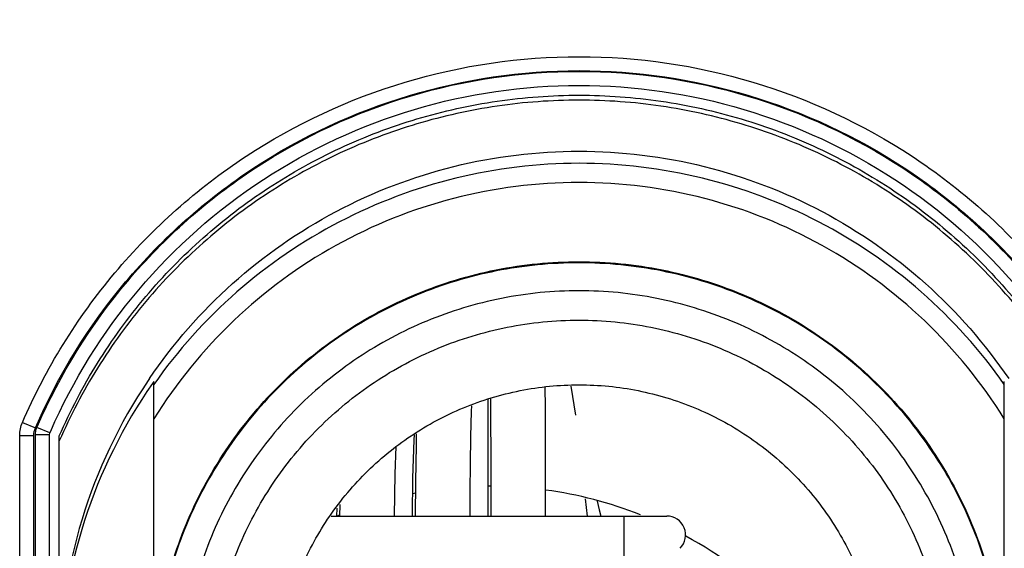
# Model space of a CAD drawing. Header units: inches. Extents: x 0 to 22, y 0 to 17.
# Tile 7 of 51: x 3.371 to 3.781, y 5.605 to 5.825. Entities that reach past the tile are written whole.
import ezdxf

# ---------------------------------------------------------------- set-up
doc = ezdxf.new("R2010")
doc.units = ezdxf.units.IN
doc.header["$LTSCALE"] = 1.21
doc.header["$MEASUREMENT"] = 0
doc.layers.get('0').update_dxf_attribs({"linetype": 'CONTINUOUS'})
doc.layers.add('06___PRT_ALL_SURFS', color=7, linetype='CONTINUOUS')
doc.layers.add('DIMENSIONS', color=7, linetype='CONTINUOUS')
doc.styles.get("Standard").update_dxf_attribs({"font": 'txt', "width": 0.8})
doc.dimstyles.new('DIMSTYLE_2', dxfattribs={"dimtxt": 0.125, "dimasz": 0.18, "dimexe": 0.125, "dimexo": 0.0625, "dimgap": 0.0625, "dimtad": 0, "dimtih": 1, "dimtoh": 1, "dimdsep": 46, "dimtxsty": 'STANDARD', "dimblk": '_FILLED', "dimblk1": '_FILLED', "dimblk2": '_FILLED', "dimcen": 0.09, "dimazin": 2, "dimtfac": 1, "dimtofl": 0, "dimtmove": 0, "dimatfit": 3, "dimldrblk": '_FILLED', "dimfxl": 1, "dimtolj": 1, "dimarcsym": 0})

# ---------------------------------------------------------------- blocks, each defined once
blk = doc.blocks.new('_FILLED')
at = {"color": 0, "linetype": 'BYBLOCK'}
blk.add_solid([(0, 0), (-1, 0.1736111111), (-1, -0.1736111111)], dxfattribs=at)
blk = doc.blocks.new('*D8')
at = {"layer": 'DIMENSIONS', "color": 2, "linetype": 'CONTINUOUS'}
for p, q in [((5.2574518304, 6.0887476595), (5.2574518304, 6.4487476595)), ((4.314662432, 6.0887476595), (5.3824518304, 6.0887476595)), ((3.6664085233, 5.5474157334), (5.3824518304, 5.5474157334)), ((5.2574518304, 5.5474157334), (5.2574518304, 5.1874157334))]:
    blk.add_line(p, q, dxfattribs=at)
at = {"layer": 'DIMENSIONS', "color": 2, "linetype": 'CONTINUOUS', "xscale": 0.18, "yscale": 0.18, "zscale": 0.18}
for p, rotation in [((5.2574518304, 6.0887476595), 270), ((5.2574518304, 5.5474157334), 90)]:
    blk.add_blockref('_FILLED', p, dxfattribs=dict(at, rotation=rotation))
at = {"layer": 'DIMENSIONS', "color": 2, "linetype": 'CONTINUOUS', "insert": (5.2574518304, 5.8805816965), "char_height": 0.125, "width": 1.225, "attachment_point": 2, "line_spacing_factor": 0.9}
blk.add_mtext('13.75{\\ftxt.shx;\\W1.000000;\\H0.125000; }[.541]', dxfattribs=at)

msp = doc.modelspace()

# ---------------------------------------------------------------- linework, layer by layer
at = {"color": 7, "linetype": 'CONTINUOUS'}
for p, q in [((3.426743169, 5.5474833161), (3.426743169, 5.6747545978)), ((3.7810738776, 5.5474833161), (3.7810738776, 5.6747545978)), ((3.6025936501, 5.660727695), (3.6006113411, 5.6728456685)), ((3.5660410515, 5.6488172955), (3.5660263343, 5.6672564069)), ((3.3719959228, 5.657728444), (3.3774130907, 5.6554575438)), ((3.3774130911, 5.6554575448), (3.3780300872, 5.6556413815)), ((3.3780300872, 5.6556413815), (3.378283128, 5.6562226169)), ((3.3834459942, 5.6533675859), (3.3780300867, 5.6556413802)), ((3.3832834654, 5.6525845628), (3.3834459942, 5.6533675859)), ((3.3708611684, 5.6522540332), (3.3767646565, 5.6523293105)), ((3.3708611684, 5.4623199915), (3.3708611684, 5.6522540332)), ((3.3767646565, 5.4623952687), (3.3767646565, 5.6523293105)), ((3.378130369, 5.6525450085), (3.3773799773, 5.6525092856)), ((3.3773799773, 5.4628304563), (3.3773799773, 5.6525092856)), ((3.3832834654, 5.6525845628), (3.378130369, 5.6525450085)), ((3.3832834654, 5.4629057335), (3.3832834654, 5.6525845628)), ((3.3873730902, 5.5541311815), (3.3873730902, 5.6521431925)), ((3.5660486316, 5.6312830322), (3.5660410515, 5.6488172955)), ((3.5660502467, 5.6187673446), (3.5660486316, 5.6312830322)), ((3.6074119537, 5.6187673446), (3.6066199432, 5.6259666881)), ((3.6114464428, 5.6249256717), (3.612334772, 5.621363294)), ((3.5042568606, 5.6236099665), (3.5041690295, 5.6187673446)), ((3.612334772, 5.621363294), (3.6129768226, 5.6187673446)), ((3.5005993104, 5.6187673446), (3.6404203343, 5.6187673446)), ((3.6227037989, 5.431326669), (3.6227037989, 5.6187673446))]:
    msp.add_line(p, q, dxfattribs=at)
for points in [[(3.5899866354, 5.6187673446), (3.589983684, 5.6254644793), (3.5899725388, 5.6335004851), (3.5899538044, 5.6413800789), (3.5899281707, 5.6490895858), (3.5898962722, 5.6566173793), (3.5898586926, 5.6639536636), (3.5898071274, 5.6723838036)], [(3.567003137, 5.6676347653), (3.5670333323, 5.6624336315), (3.5670686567, 5.6553207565), (3.5670985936, 5.6480305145), (3.5671226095, 5.6405721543), (3.5671401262, 5.6329565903), (3.5671505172, 5.6251966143), (3.5671532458, 5.6187673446)], [(3.5584810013, 5.6187673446), (3.5585202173, 5.6290723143), (3.5586529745, 5.6405454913), (3.5588683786, 5.6516917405), (3.5591560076, 5.6624709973), (3.5592286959, 5.664623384)], [(3.5360930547, 5.6529597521), (3.5359741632, 5.6482598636), (3.5357402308, 5.633034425), (3.535666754, 5.6187673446)], [(3.5345411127, 5.6187673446), (3.5347196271, 5.6345003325), (3.5352605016, 5.6504919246), (3.5353731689, 5.6525140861)], [(3.5269865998, 5.6187673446), (3.5272290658, 5.6362623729), (3.5277261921, 5.6477036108)]]:
    msp.add_lwpolyline(points, dxfattribs=at)
for centre, radius, start, end in [((3.6038721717, 5.5541313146), 0.2164990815, 146.0165241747, 180.0000352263), ((3.6038786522, 5.5502650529), 0.2165054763, 145.1697109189, 178.9815758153), ((3.6040573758, 5.5540135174), 0.2167184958, 145.7549143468, 146.0180689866), ((3.6032701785, 5.5506934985), 0.2157613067, 144.9009040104, 145.1708156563), ((3.602598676, 5.5582969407), 0.2388855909, 156.3499904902, 156.5483133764), ((3.5669488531, 5.4611492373), 0.17, 100.5914005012, 100.9638011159), ((3.5669488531, 5.4611492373), 0.17, 89.9349808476, 90.304107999), ((3.5669488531, 5.4611492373), 0.17, 68.4318672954, 82.2133583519), ((3.5669488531, 5.4611492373), 0.17, 111.6564665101, 112.0629184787), ((3.6404203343, 5.6108933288), 0.0078740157, 315, 90), ((3.5669488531, 5.4611492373), 0.17, 28.3588970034, 61.3715385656)]:
    msp.add_arc(centre, radius, start, end, dxfattribs=at)
for points, knots in [([(3.3719959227, 5.657728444), (3.3816894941, 5.6801064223), (3.4077639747, 5.7222852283), (3.4632198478, 5.7715114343), (3.530491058, 5.8028392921), (3.6039085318, 5.8135770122), (3.6773260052, 5.8028392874), (3.7445972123, 5.7715114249), (3.8000530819, 5.7222852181), (3.826127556, 5.6801064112), (3.8358211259, 5.6577284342)], [0, 0, 0, 0, 0.124999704, 0.2499941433, 0.3749961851, 0.5000000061, 0.6250038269, 0.7500058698, 0.875000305, 1, 1, 1, 1]), ([(3.3774130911, 5.6554575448), (3.3868803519, 5.6773130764), (3.41234587, 5.7185068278), (3.4665066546, 5.7665829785), (3.5322062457, 5.7971788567), (3.6039085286, 5.8076656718), (3.675610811, 5.7971788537), (3.7413104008, 5.7665829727), (3.7954711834, 5.7185068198), (3.8209366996, 5.6773130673), (3.8304039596, 5.6554575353)], [0, 0, 0, 0, 0.1250012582, 0.2499950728, 0.3749966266, 0.5, 0.6250033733, 0.7500049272, 0.8749987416, 1, 1, 1, 1]), ([(3.378283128, 5.6562226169), (3.3877696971, 5.677936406), (3.4132131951, 5.7188458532), (3.4671846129, 5.7665664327), (3.532576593, 5.7969261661), (3.6039085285, 5.8073304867), (3.6752404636, 5.7969261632), (3.7406324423, 5.766566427), (3.7946038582, 5.7188458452), (3.8200473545, 5.6779363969), (3.8295339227, 5.6562226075)], [0, 0, 0, 0, 0.125002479, 0.2499959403, 0.3749970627, 0.5, 0.6250029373, 0.7500040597, 0.8749975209, 1, 1, 1, 1]), ([(3.3837763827, 5.6541255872), (3.3930469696, 5.675294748), (3.4178914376, 5.7151737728), (3.4705536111, 5.7616863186), (3.5343387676, 5.791274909), (3.6039085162, 5.8014145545), (3.6734782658, 5.7912749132), (3.7372634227, 5.7616863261), (3.7899256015, 5.7151737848), (3.8147700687, 5.6752947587), (3.8240406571, 5.6541255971)], [0, 0, 0, 0, 0.1250013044, 0.2499952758, 0.3749967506, 0.4999999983, 0.6250032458, 0.7500047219, 0.8749986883, 1, 1, 1, 1]), ([(3.3873730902, 5.6521431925), (3.3919306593, 5.6625958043), (3.40257938, 5.682870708), (3.422763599, 5.7106331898), (3.4467513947, 5.7351949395), (3.474034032, 5.7560330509), (3.5040416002, 5.7727120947), (3.5361437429, 5.7848821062), (3.5696673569, 5.7922876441), (3.6039090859, 5.7947735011), (3.6381507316, 5.792287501), (3.671674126, 5.7848818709), (3.7037759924, 5.772711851), (3.7337832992, 5.7560328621), (3.7610657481, 5.7351948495), (3.7850534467, 5.7106331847), (3.805237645, 5.6828707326), (3.8158863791, 5.6625958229), (3.8204439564, 5.6521431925)], [0, 0, 0, 0, 0.0624966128, 0.1249969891, 0.1874951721, 0.2499952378, 0.3124958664, 0.3749974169, 0.4374992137, 0.5000010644, 0.5625027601, 0.6250041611, 0.6875052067, 0.7500053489, 0.8125050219, 0.8750029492, 0.9375032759, 1, 1, 1, 1]), ([(3.8204439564, 5.6500818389), (3.8158863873, 5.6605344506), (3.8052376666, 5.6808093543), (3.7850534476, 5.7085718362), (3.7610656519, 5.7331335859), (3.7337830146, 5.7539716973), (3.7037754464, 5.7706507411), (3.6716733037, 5.7828207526), (3.6381496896, 5.7902262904), (3.6039079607, 5.7927121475), (3.569666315, 5.7902261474), (3.5361429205, 5.7828205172), (3.5040410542, 5.7706504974), (3.4740337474, 5.7539715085), (3.4467512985, 5.7331334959), (3.4227635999, 5.7085718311), (3.4025794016, 5.6808093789), (3.3919306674, 5.6605344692), (3.3873730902, 5.6500818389)], [0, 0, 0, 0, 0.0624966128, 0.1249969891, 0.1874951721, 0.2499952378, 0.3124958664, 0.3749974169, 0.4374992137, 0.5000010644, 0.5625027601, 0.6250041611, 0.6875052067, 0.7500053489, 0.8125050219, 0.8750029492, 0.9375032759, 1, 1, 1, 1]), ([(3.4249096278, 5.6759683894), (3.434766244, 5.6904474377), (3.4581126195, 5.717112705), (3.5016522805, 5.7474124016), (3.5512312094, 5.7663570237), (3.6039085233, 5.7727929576), (3.6565858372, 5.7663570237), (3.7061647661, 5.7474124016), (3.7497044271, 5.717112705), (3.7730508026, 5.6904474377), (3.7829074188, 5.6759683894)], [0, 0, 0, 0, 0.1249965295, 0.2499958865, 0.3749973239, 0.5, 0.6250026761, 0.7500041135, 0.8750034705, 1, 1, 1, 1]), ([(3.7810738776, 5.6735693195), (3.7711555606, 5.6876821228), (3.7478322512, 5.7136300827), (3.7046926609, 5.7430609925), (3.6557797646, 5.7614365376), (3.6039085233, 5.7676783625), (3.552037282, 5.7614365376), (3.5031243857, 5.7430609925), (3.4599847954, 5.7136300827), (3.4366614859, 5.6876821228), (3.426743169, 5.6735693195)], [0, 0, 0, 0, 0.1250004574, 0.2499961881, 0.3749974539, 0.5, 0.6250025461, 0.7500038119, 0.8749995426, 1, 1, 1, 1]), ([(3.7810738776, 5.6592045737), (3.7717816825, 5.6741371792), (3.7492949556, 5.7017640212), (3.706337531, 5.7333251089), (3.6568129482, 5.75312676), (3.6039101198, 5.7598682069), (3.551006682, 5.753127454), (3.5014807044, 5.7333259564), (3.4585224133, 5.7017643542), (3.4360353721, 5.6741371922), (3.426743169, 5.6592045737)], [0, 0, 0, 0, 0.125000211, 0.2499950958, 0.3749955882, 0.4999957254, 0.624997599, 0.7500017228, 0.8749996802, 1, 1, 1, 1]), ([(3.426743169, 5.5474833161), (3.426743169, 5.559059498), (3.4290269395, 5.5822753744), (3.4391747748, 5.6157105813), (3.4556515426, 5.6465377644), (3.4778267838, 5.6735545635), (3.5048466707, 5.6957276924), (3.5356735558, 5.712203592), (3.5691226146, 5.7223495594), (3.6039085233, 5.7257754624), (3.638694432, 5.7223495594), (3.6721434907, 5.712203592), (3.7029703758, 5.6957276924), (3.7299902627, 5.6735545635), (3.7521655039, 5.6465377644), (3.7686422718, 5.6157105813), (3.7787901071, 5.5822753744), (3.7810738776, 5.559059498), (3.7810738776, 5.5474833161)], [0, 0, 0, 0, 0.0624992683, 0.1249945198, 0.187493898, 0.2499931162, 0.3124936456, 0.374995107, 0.4374973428, 0.5, 0.5625026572, 0.625004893, 0.6875063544, 0.7500068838, 0.812506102, 0.8750054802, 0.9375007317, 1, 1, 1, 1]), ([(3.7810732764, 5.5474798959), (3.7810430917, 5.5590371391), (3.7787068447, 5.5822086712), (3.7685052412, 5.6155666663), (3.7520010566, 5.6463127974), (3.72982344, 5.6732519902), (3.7028235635, 5.6953573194), (3.6720348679, 5.7117806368), (3.6386368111, 5.7218933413), (3.6039085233, 5.7253078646), (3.5691802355, 5.7218933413), (3.5357821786, 5.7117806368), (3.5049934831, 5.6953573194), (3.4779936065, 5.6732519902), (3.4558159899, 5.6463127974), (3.4393118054, 5.6155666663), (3.4291102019, 5.5822086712), (3.4267739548, 5.5590371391), (3.4267437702, 5.5474798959)], [0, 0, 0, 0, 0.0625003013, 0.1249952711, 0.1874945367, 0.24999363, 0.3124940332, 0.3749953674, 0.4374974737, 0.5, 0.5625025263, 0.6250046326, 0.6875059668, 0.75000637, 0.8125054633, 0.8750047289, 0.9374996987, 1, 1, 1, 1]), ([(3.7697087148, 5.5467618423), (3.7697087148, 5.5575953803), (3.7675714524, 5.5793219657), (3.7580745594, 5.6106122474), (3.7426548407, 5.6394618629), (3.7219019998, 5.6647455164), (3.6966152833, 5.6854963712), (3.6677656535, 5.7009153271), (3.6364622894, 5.7104103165), (3.6039080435, 5.713616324), (3.5713539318, 5.7104101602), (3.5400509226, 5.7009151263), (3.5112017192, 5.6854963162), (3.4859153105, 5.6647457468), (3.4651625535, 5.6394623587), (3.4497427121, 5.6106128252), (3.4402456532, 5.5793223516), (3.4381083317, 5.5575955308), (3.4381083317, 5.5467618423)], [0, 0, 0, 0, 0.0624991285, 0.1249946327, 0.1874938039, 0.2499928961, 0.312494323, 0.374996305, 0.4374986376, 0.5000009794, 0.5625030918, 0.6250047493, 0.6875057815, 0.7500063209, 0.8125048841, 0.8750040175, 0.9375000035, 1, 1, 1, 1]), ([(3.4503652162, 5.5467618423), (3.4503652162, 5.5567945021), (3.4523444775, 5.5769149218), (3.4611392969, 5.6058920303), (3.4754190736, 5.632608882), (3.4946376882, 5.6560234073), (3.5180550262, 5.6752402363), (3.5447719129, 5.6895193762), (3.5737611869, 5.6983124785), (3.6039088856, 5.7012815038), (3.6340564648, 5.6983123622), (3.6630454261, 5.6895192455), (3.6897619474, 5.675240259), (3.7131790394, 5.6560236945), (3.732397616, 5.6326093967), (3.7466775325, 5.605892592), (3.7554725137, 5.5769152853), (3.7574518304, 5.5567946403), (3.7574518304, 5.5467618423)], [0, 0, 0, 0, 0.0624991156, 0.1249945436, 0.1874936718, 0.249992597, 0.3124939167, 0.3749959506, 0.4374983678, 0.5000008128, 0.562503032, 0.6250047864, 0.6875059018, 0.750006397, 0.812504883, 0.8750040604, 0.9375000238, 1, 1, 1, 1]), ([(3.4779242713, 5.5474157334), (3.4779242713, 5.5556470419), (3.4795482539, 5.5721550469), (3.486763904, 5.5959298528), (3.4984804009, 5.6178503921), (3.5142491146, 5.6370616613), (3.5334632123, 5.6528288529), (3.5553848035, 5.664544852), (3.5791712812, 5.6717596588), (3.6039085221, 5.6741957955), (3.6286457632, 5.6717596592), (3.6524322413, 5.6645448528), (3.6743538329, 5.6528288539), (3.6935679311, 5.6370616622), (3.7093366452, 5.6178503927), (3.7210531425, 5.5959298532), (3.7282687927, 5.572155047), (3.7298927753, 5.5556470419), (3.7298927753, 5.5474157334)], [0, 0, 0, 0, 0.0624956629, 0.124989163, 0.1874867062, 0.2499853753, 0.3124865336, 0.3749896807, 0.4374944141, 0.499999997, 0.5625055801, 0.6250103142, 0.6875134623, 0.7500146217, 0.8125132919, 0.8750108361, 0.937504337, 1, 1, 1, 1])]:
    msp.add_open_spline(points, degree=3, knots=knots, dxfattribs=at)
for points in [[(3.3708611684, 5.6522540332), (3.370861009, 5.6541176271), (3.3712558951, 5.6560180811), (3.3719959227, 5.657728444)], [(3.3767646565, 5.6523293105), (3.3767644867, 5.6533942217), (3.3769899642, 5.654480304), (3.3774130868, 5.6554575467)], [(3.3773799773, 5.6525092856), (3.3773800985, 5.6535755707), (3.37760583, 5.6546631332), (3.3780300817, 5.6556413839)]]:
    msp.add_open_spline(points, degree=3, dxfattribs=at)
at = {"layer": '06___PRT_ALL_SURFS', "color": 7, "linetype": 'CONTINUOUS'}
msp.add_line((3.5030460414, 5.6187673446), (3.5030911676, 5.6220665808), dxfattribs=at)

# ---------------------------------------------------------------- dimensions: what is measured, and where the dimension line sits
at = {"layer": 'DIMENSIONS', "color": 2, "linetype": 'CONTINUOUS'}
dim = msp.add_linear_dim(base=(5.2574518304, 5.5474157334), p1=(4.252162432, 6.0887476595), p2=(3.6039085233, 5.5474157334), angle=270, dimstyle='DIMSTYLE_2', dxfattribs=at)
dim.commit()
dim.dimension.update_dxf_attribs({"geometry": '*D8', "text_midpoint": (5.2574518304, 5.8180816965), "dimtype": 160})

doc.saveas('drawing.dxf')
